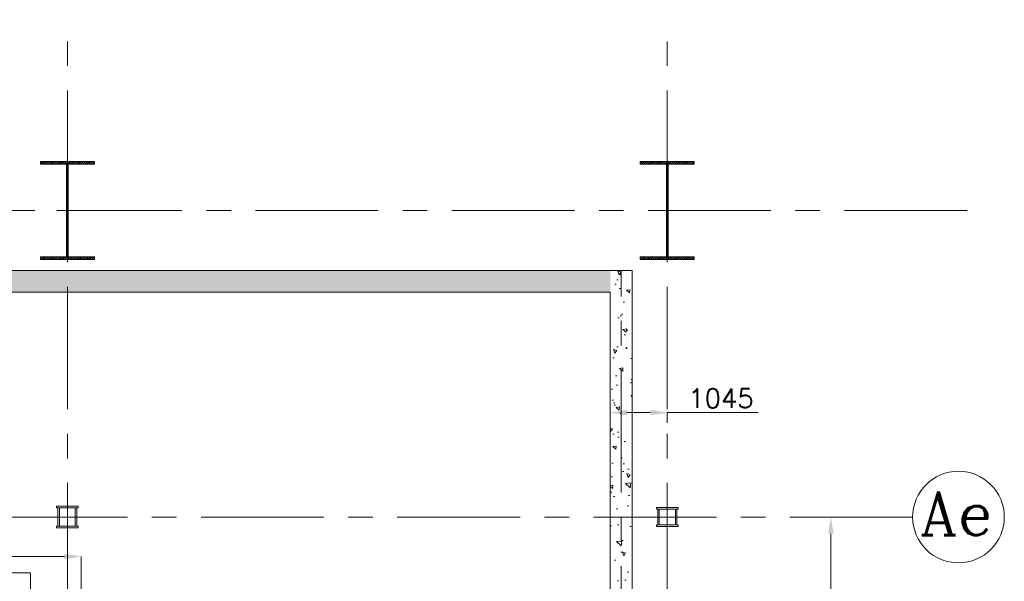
# Model space of a CAD drawing. Header units: inches. Extents: x 0 to 1545919, y 0 to 23143738.
# Tile 180 of 197: x 260293 to 278349, y 95102 to 105409. Entities that reach past the tile are written whole.
import ezdxf

# ---------------------------------------------------------------- set-up
doc = ezdxf.new("R2010")
doc.units = ezdxf.units.IN
doc.header["$LTSCALE"] = 1800
doc.header["$MEASUREMENT"] = 0
for name, pattern in [('CENTER', [2, 1.25, -0.25, 0.25, -0.25]), ('CENTER2', [1.125, 0.75, -0.125, 0.125, -0.125]), ('HIDDEN', [0.375, 0.25, -0.125])]:
    doc.linetypes.add(name, pattern=pattern)
doc.layers.get('0').update_dxf_attribs({"color": 253, "lineweight": 5})
doc.layers.get('Defpoints').update_dxf_attribs({"lineweight": 18})
for name, color, linetype, lineweight in [('AUX COL', 1, 'Continuous', 18), ('CEN', 8, 'CENTER', 18), ('COL', 1, 'Continuous', 18), ('CONCRETE', 145, 'Continuous', 18), ('DIM', 4, 'Continuous', 18), ('GRID', 251, 'CENTER', 18), ('HATCH-1', 252, 'Continuous', 9), ('TEXT', 3, 'Continuous', 18)]:
    doc.layers.add(name, color=color, linetype=linetype, lineweight=lineweight)
doc.styles.add('ROMANC', font='ROMANC.SHX')
doc.styles.add('ROMANS', font='romans.shx')
doc.dimstyles.new('USER175', dxfattribs={"dimscale": 175, "dimtxt": 2, "dimasz": 1.75, "dimexe": 0, "dimexo": 0, "dimgap": 0.5, "dimtad": 1, "dimdec": 0, "dimzin": 0, "dimdsep": 46, "dimtxsty": 'ROMANS', "dimcen": 0, "dimclrd": 4, "dimclre": 4, "dimclrt": 4, "dimadec": 0, "dimazin": 0, "dimtfac": 0.09, "dimtdec": 0, "dimtix": 1, "dimtofl": 0, "dimtmove": 0, "dimatfit": 3, "dimfxl": 1, "dimtolj": 1, "dimtzin": 0, "dimarcsym": 0})

# ---------------------------------------------------------------- blocks, each defined once
blk = doc.blocks.new('*D502')
at = {"layer": 'Defpoints', "color": 0, "transparency": 16777216}
for p in [(18945, 10373), (18945, 6000), (19250, 6000)]:
    blk.add_point(p, dxfattribs=at)
at = {"layer": 'DIM', "color": 4, "lineweight": -2, "transparency": 16777216}
for p, q in [((18945, 10373), (19250, 10373)), ((19250, 10067), (19250, 6306)), ((18945, 6000), (19250, 6000))]:
    blk.add_line(p, q, dxfattribs=at)
at = {"layer": 'DIM', "color": 4, "transparency": 16777216}
for points in [[(19199, 10067), (19301, 10067), (19250, 10373)], [(19199, 6306), (19301, 6306), (19250, 6000)]]:
    blk.add_solid(points, dxfattribs=at)
at = {"layer": 'DIM', "color": 4, "transparency": 16777216, "insert": (18988, 8187), "char_height": 350, "attachment_point": 5, "rotation": 90, "style": 'ROMANS'}
blk.add_mtext('\\A1;4373', dxfattribs=at)
blk = doc.blocks.new('B-ROW COLUMN')
at = {"layer": 'COL'}
h = blk.add_hatch(dxfattribs=at)
h.set_pattern_fill('ANSI31', color=256, scale=200, style=0)
h.set_pattern_definition([(45, (155648.048, 63141.767), (-17.67767, 17.67767), [])])
h.paths.add_polyline_path([(171095, 85178), (172085, 85178), (172085, 85128), (171095, 85128)])
h.paths.add_polyline_path([(171574, 86878), (171606, 86878), (171606, 85178), (171574, 85178)])
h.paths.add_polyline_path([(171095, 86928), (172085, 86928), (172085, 86878), (171095, 86878)])
blk.add_line((171590, 85128), (171590, 86928))
at = {"layer": 'CEN'}
for p, q in [((171590, 85128), (171590, 86928)), ((171399, 86028), (171782, 86028))]:
    blk.add_line(p, q, dxfattribs=at)
at = {"layer": 'COL'}
for points in [[(171095, 86928), (172085, 86928), (172085, 86878), (171095, 86878)], [(171574, 86878), (171606, 86878), (171606, 85178), (171574, 85178)], [(171095, 85178), (172085, 85178), (172085, 85128), (171095, 85128)]]:
    blk.add_lwpolyline(points, close=True, dxfattribs=at)
blk = doc.blocks.new('TG DECK COLUMNS & OUTLINE')
blk.add_lwpolyline([(255508, 61665), (267138, 61665), (267138, 77665), (255508, 77665), (255508, 79015), (246358, 79015), (246358, 77665), (243583, 77665), (240983, 75065), (226783, 75065), (226783, 64265), (240983, 64265), (243583, 61665), (246358, 61665), (246358, 60415), (255508, 60415)], close=True)
blk = doc.blocks.new('*D518')
at = {"layer": 'Defpoints', "color": 0, "transparency": 16777216}
for p in [(16250, 12290), (15205, 12104), (16250, 12104)]:
    blk.add_point(p, dxfattribs=at)
at = {"layer": 'DIM', "color": 4, "lineweight": -2, "transparency": 16777216}
for p, q in [((15205, 12104), (15205, 12290)), ((15511, 12290), (15944, 12290)), ((16250, 12104), (16250, 12290)), ((16250, 12290), (17915, 12290))]:
    blk.add_line(p, q, dxfattribs=at)
at = {"layer": 'DIM', "color": 4, "transparency": 16777216}
for points in [[(15511, 12341), (15511, 12239), (15205, 12290)], [(15944, 12341), (15944, 12239), (16250, 12290)]]:
    blk.add_solid(points, dxfattribs=at)
at = {"layer": 'DIM', "color": 4, "transparency": 16777216, "insert": (17235, 12552), "char_height": 350, "attachment_point": 5, "style": 'ROMANS'}
blk.add_mtext('\\A1;1045', dxfattribs=at)
blk = doc.blocks.new('*D527')
at = {"layer": 'Defpoints', "color": 0, "transparency": 16777216}
for p in [(5500, 9650), (0, 9350), (5500, 7900)]:
    blk.add_point(p, dxfattribs=at)
at = {"layer": 'DIM', "color": 4, "lineweight": -2, "transparency": 16777216}
for p, q in [((0, 9350), (0, 9650)), ((306, 9650), (5194, 9650)), ((5500, 7900), (5500, 9650))]:
    blk.add_line(p, q, dxfattribs=at)
at = {"layer": 'DIM', "color": 4, "transparency": 16777216}
for points in [[(306, 9701), (306, 9599), (0, 9650)], [(5194, 9701), (5194, 9599), (5500, 9650)]]:
    blk.add_solid(points, dxfattribs=at)
at = {"layer": 'DIM', "color": 4, "transparency": 16777216, "insert": (2750, 9912), "char_height": 350, "attachment_point": 5, "style": 'ROMANS'}
blk.add_mtext('\\A1;5500', dxfattribs=at)
blk = doc.blocks.new('CW-PIT')
at = {"layer": 'HATCH-1'}
h = blk.add_hatch(dxfattribs=at)
h.set_pattern_fill('AR-CONC', color=256, scale=100, style=0)
h.set_pattern_definition([(50, (0, -500), (717.26, -62.752), [75, -825]), (355, (0, -500), (-138.751, 752.192), [60, -660]), (100.4514, (59.8, -505.2), (578.509, 689.44), [63.74, -701.142]), (46.184, (0, -300), (1067.24, -165.52), [112.5, -1237.5]), (96.6356, (88.9, -313.8), (934.66, 974.12), [95.61, -1051.714]), (351.184, (0, -300), (934.66, 974.12), [90, -990]), (21, (100, -350), (596.907, -402.619), [75, -825]), (326, (100, -350), (243.315, 725.15), [60, -660]), (71.4514, (149.74, -383.55), (840.222, 322.531), [63.74, -701.142]), (37.5, (0, -500), (12.16, 332.894), [0, -652, 0, -670, 0, -662.5]), (7.5, (0, -500), (263.0695, 394.412), [0, -382, 0, -637, 0, -252.5]), (327.5, (-223, -500), (533.8224, -22.555), [0, -250, 0, -780, 0, -1035]), (317.5, (-323, -500), (583.186, 100.105), [0, -325, 0, -518, 0, -735])])
h.paths.add_polyline_path([(15205, 14900), (-15200, 14900), (-15200, 14500), (15205, 14500)])
h = blk.add_hatch(dxfattribs=at)
h.set_pattern_fill('AR-CONC', color=256, scale=100, angle=90, style=0)
h.set_pattern_definition([(140, (-36428.95, -35439.8), (62.752, 717.26), [75, -825]), (85, (-36428.95, -35439.8), (-752.192, -138.751), [60, -660]), (190.4514, (-36423.7, -35380.05), (-689.4395, 578.5094), [63.74, -701.142]), (136.1842, (-36628.95, -35439.8), (165.519, 1067.241), [112.5, -1237.5]), (186.6356, (-36615.2, -35350.9), (-974.118, 934.663), [95.61, -1051.713]), (81.1842, (-36629, -35439.8), (-974.119, 934.662), [90, -990]), (111, (-36578.95, -35339.8), (402.619, 596.907), [75, -825]), (56, (-36578.95, -35339.8), (-725.15, 243.315), [60, -660]), (161.4514, (-36545.4, -35290.1), (-322.5305, 840.2226), [63.74, -701.142]), (127.5, (-36428.95, -35439.82), (-332.89385, 12.1599), [0, -652, 0, -670, 0, -662.5]), (97.5, (-36428.95, -35439.82), (-394.4117, 263.0695), [0, -382, 0, -637, 0, -252.5]), (57.5, (-36428.95, -35662.82), (22.5549, 533.8224), [0, -250, 0, -780, 0, -1035]), (47.5, (-36428.95, -35762.82), (-100.105, 583.1862), [0, -325, 0, -518, 0, -735])])
h.paths.add_polyline_path([(15605, 14900), (15205, 14900), (15205, 7800), (15605, 7800)])
at = {"layer": 'CEN'}
blk.add_line((15405, -7177), (15405, 14900), dxfattribs=at)
at = {"layer": 'CONCRETE'}
for p, q in [((15605, 14900), (-15550, 14900)), ((15205, 14500), (-15150, 14500))]:
    blk.add_line(p, q, dxfattribs=at)
blk.add_lwpolyline([(15605, 14900), (15605, 7800), (15205, 7800), (15205, 14500)], dxfattribs=at)
blk = doc.blocks.new('PLATFORM AT EL 0.0M & EL 2.2M LEVEL')
at = {"color": 2, "linetype": 'CENTER2', "ltscale": 0.15}
for p, q in [((5250, 10173), (5250, 10573)), ((16250, 10548), (16250, 10198)), ((5425, 10373), (5075, 10373)), ((16075, 10373), (16425, 10373))]:
    blk.add_line(p, q, dxfattribs=at)
blk.add_circle((21590.3, 10373), 840.3)
at = {"layer": 'AUX COL'}
for p, q in [((5075, 10205), (5075, 10541)), ((5107, 10205), (5107, 10541)), ((5393, 10205), (5393, 10541)), ((5425, 10205), (5425, 10541)), ((16075, 10230), (16075, 10516)), ((16100, 10230), (16100, 10516)), ((16400, 10230), (16400, 10516)), ((16425, 10230), (16425, 10516))]:
    blk.add_line(p, q, dxfattribs=at)
for points in [[(5050, 10573), (5450, 10573), (5450, 10541), (5050, 10541)], [(16050, 10548), (16450, 10548), (16450, 10516), (16050, 10516)], [(5050, 10205), (5450, 10205), (5450, 10173), (5050, 10173)], [(16050, 10230), (16450, 10230), (16450, 10198), (16050, 10198)]]:
    blk.add_lwpolyline(points, close=True, dxfattribs=at)
at = {"layer": 'GRID'}
for p, q in [((5250, -23649.6), (5250, 19500)), ((16250, -23649.6), (16250, 19500)), ((21750, 16000), (-39050, 16000)), ((20750, 10373), (-6750, 10373))]:
    blk.add_line(p, q, dxfattribs=at)
for name, p in [('B-ROW COLUMN', (-166340.2, -70027.6)), ('B-ROW COLUMN', (-155340.2, -70027.6)), ('TG DECK COLUMNS & OUTLINE', (-250933.1, -69664.8))]:
    blk.add_blockref(name, p)
at = {"layer": 'TEXT', "style": 'ROMANC'}
blk.add_text('Ae', height=800, dxfattribs=at).set_placement((20881.6, 10039.7))
at = {"layer": 'DIM'}
dim = blk.add_linear_dim(base=(16250, 12289.8), p1=(15205, 12104.1), p2=(16250, 12104.1), dimstyle='USER175', dxfattribs=at)
dim.commit()
dim.dimension.update_dxf_attribs({"geometry": '*D518', "text_midpoint": (17235.4, 12289.8), "dimtype": 128})
dim = blk.add_linear_dim(base=(19250, 6000), p1=(18945.4, 10373), p2=(18945.4, 6000), angle=90, dimstyle='USER175', dxfattribs=at)
dim.commit()
dim.dimension.update_dxf_attribs({"geometry": '*D502', "text_midpoint": (18987.5, 8186.5)})
dim = blk.add_linear_dim(base=(5500, 9650), p1=(0, 9350), p2=(5500, 7900), dimstyle='USER175', dxfattribs=at)
dim.commit()
dim.dimension.update_dxf_attribs({"geometry": '*D527', "text_midpoint": (2750, 9912.5)})

msp = doc.modelspace()

# ---------------------------------------------------------------- block references
msp.add_blockref('PLATFORM AT EL 0.0M & EL 2.2M LEVEL', (255918.434, 85908.57))
at = {"linetype": 'HIDDEN'}
msp.add_blockref('CW-PIT', (255918.434, 85908.57), dxfattribs=at)

doc.saveas('drawing.dxf')
